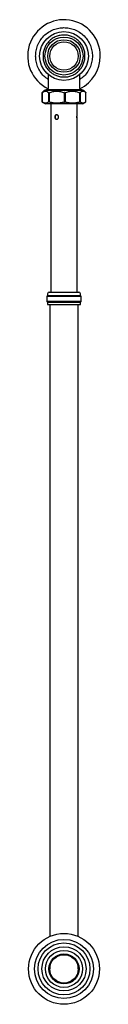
# Model space of a CAD drawing. Header units: millimetres. Extents: x 3991.782 to 3991.846, y 1631.373 to 1632.24.
import ezdxf

# ---------------------------------------------------------------- set-up
doc = ezdxf.new("R2010")
doc.units = ezdxf.units.MM
doc.layers.add('SANINDUSA', color=3, linetype='Continuous')

msp = doc.modelspace()

# ---------------------------------------------------------------- linework, layer by layer
at = {"layer": 'SANINDUSA'}
for p, q in [((3991.80028, 1632.19187), (3991.80028, 1632.17943)), ((3991.82828, 1632.17943), (3991.82828, 1632.19187)), ((3991.79507, 1632.1761), (3991.79491, 1632.17593)), ((3991.79492, 1632.17593), (3991.79491, 1632.17593)), ((3991.79491, 1632.16771), (3991.79491, 1632.17591)), ((3991.79494, 1632.17587), (3991.79492, 1632.17591)), ((3991.79494, 1632.17587), (3991.79494, 1632.16775)), ((3991.79686, 1632.17789), (3991.79507, 1632.1761)), ((3991.8299, 1632.17843), (3991.79866, 1632.17843)), ((3991.80084, 1632.17591), (3991.8008, 1632.17587)), ((3991.8008, 1632.16775), (3991.8008, 1632.17587)), ((3991.8011, 1632.17593), (3991.80091, 1632.17593)), ((3991.80123, 1632.17587), (3991.80118, 1632.17591)), ((3991.80123, 1632.17587), (3991.80123, 1632.16775)), ((3991.81464, 1632.17591), (3991.81458, 1632.17587)), ((3991.81458, 1632.16775), (3991.81458, 1632.17587)), ((3991.815, 1632.17593), (3991.81475, 1632.17593)), ((3991.81517, 1632.17587), (3991.81511, 1632.17591)), ((3991.81517, 1632.17587), (3991.81517, 1632.16775)), ((3991.82823, 1632.17591), (3991.82818, 1632.17587)), ((3991.82818, 1632.16775), (3991.82818, 1632.17587)), ((3991.82848, 1632.17593), (3991.82831, 1632.17593)), ((3991.82858, 1632.17587), (3991.82855, 1632.17591)), ((3991.82858, 1632.17587), (3991.82858, 1632.16775)), ((3991.83349, 1632.1761), (3991.8317, 1632.17789)), ((3991.83349, 1632.1761), (3991.83365, 1632.17593)), ((3991.83365, 1632.17591), (3991.83364, 1632.17587)), ((3991.83364, 1632.16775), (3991.83364, 1632.17587)), ((3991.79492, 1632.16775), (3991.79491, 1632.16771)), ((3991.79491, 1632.16766), (3991.79512, 1632.16757)), ((3991.79491, 1632.16766), (3991.79492, 1632.16766)), ((3991.79494, 1632.16775), (3991.79492, 1632.16771)), ((3991.79511, 1632.16755), (3991.79787, 1632.16595)), ((3991.8008, 1632.16775), (3991.80084, 1632.16771)), ((3991.80097, 1632.16766), (3991.80104, 1632.16766)), ((3991.80123, 1632.16775), (3991.80118, 1632.16771)), ((3991.80278, 1632.16593), (3991.80278, 1632.00011)), ((3991.81458, 1632.16775), (3991.81464, 1632.16771)), ((3991.81482, 1632.16766), (3991.81492, 1632.16766)), ((3991.81517, 1632.16775), (3991.81511, 1632.16771)), ((3991.82578, 1632.15618), (3991.82578, 1632.16593)), ((3991.82818, 1632.16775), (3991.82823, 1632.16771)), ((3991.82836, 1632.16766), (3991.82843, 1632.16766)), ((3991.82858, 1632.16775), (3991.82855, 1632.16771)), ((3991.83069, 1632.16595), (3991.83364, 1632.16775)), ((3991.82578, 1632.00011), (3991.82578, 1632.15268)), ((3991.79928, 1631.9964), (3991.79928, 1631.99182)), ((3991.82928, 1631.9964), (3991.79928, 1631.9964)), ((3991.79978, 1631.99711), (3991.79943, 1631.99676)), ((3991.79978, 1631.99861), (3991.79978, 1631.99711)), ((3991.79978, 1631.99711), (3991.82878, 1631.99711)), ((3991.82878, 1631.99711), (3991.82878, 1631.99861)), ((3991.82913, 1631.99676), (3991.82878, 1631.99711)), ((3991.82928, 1631.99182), (3991.82928, 1631.9964)), ((3991.82928, 1631.99182), (3991.79928, 1631.99182)), ((3991.79943, 1631.99146), (3991.79978, 1631.99111)), ((3991.79978, 1631.99111), (3991.79978, 1631.98911)), ((3991.82878, 1631.99111), (3991.79978, 1631.99111)), ((3991.79978, 1631.98911), (3991.82878, 1631.98911)), ((3991.80178, 1631.98911), (3991.80178, 1631.47636)), ((3991.82678, 1631.47636), (3991.82678, 1631.98911)), ((3991.82878, 1631.99111), (3991.82913, 1631.99146)), ((3991.82878, 1631.98911), (3991.82878, 1631.99111)), ((3991.80178, 1631.47636), (3991.80178, 1631.43245)), ((3991.82678, 1631.43245), (3991.82678, 1631.47636)), ((3991.80178, 1631.40826), (3991.80178, 1631.40386)), ((3991.82678, 1631.40386), (3991.82678, 1631.40826))]:
    msp.add_line(p, q, dxfattribs=at)
at = {"layer": 'SANINDUSA', "flags": 128}
msp.add_lwpolyline([(3991.8079, 1632.1564), (3991.80751, 1632.15632), (3991.80706, 1632.156), (3991.80672, 1632.15551), (3991.80653, 1632.15488), (3991.80651, 1632.15422), (3991.80663, 1632.15358), (3991.80691, 1632.15304), (3991.80733, 1632.15264), (3991.80784, 1632.15245), (3991.80804, 1632.15243), (3991.80804, 1632.15243)], dxfattribs=at)
at = {"layer": 'SANINDUSA'}
for centre, radius in [((3991.81428, 1632.20818), 0.02148), ((3991.81428, 1632.20818), 0.01675), ((3991.81428, 1632.20818), 0.01437), ((3991.81428, 1632.20818), 0.0125), ((3991.81428, 1631.40386), 0.03121), ((3991.81428, 1631.40386), 0.026), ((3991.81428, 1631.40386), 0.0229), ((3991.81428, 1631.40386), 0.01945), ((3991.81428, 1631.40386), 0.01635), ((3991.81428, 1631.40386), 0.01325), ((3991.81428, 1631.40386), 0.0125)]:
    msp.add_circle(centre, radius, dxfattribs=at)
for centre, radius, start, end in [((3991.81428, 1632.20818), 0.032, 0, 244.05491), ((3991.81428, 1632.20818), 0.032, 295.94509, 0), ((3991.79697, 1632.17778), 0.00015, 90, 135), ((3991.79866, 1632.17743), 0.001, 90, 149.31685), ((3991.79928, 1632.17943), 0.001, 270, 0), ((3991.82928, 1632.17943), 0.001, 180, 270), ((3991.8299, 1632.17743), 0.001, 30.56426, 90), ((3991.83159, 1632.17778), 0.00015, 45, 90), ((3991.79795, 1632.16608), 0.00015, 240, 270), ((3991.83061, 1632.16608), 0.00015, 270, 300), ((3991.79978, 1631.9964), 0.0005, 135, 180), ((3991.80128, 1631.99861), 0.0015, 90, 180), ((3991.82728, 1631.99861), 0.0015, 0, 90), ((3991.82878, 1631.9964), 0.0005, 0, 45), ((3991.79978, 1631.99182), 0.0005, 180, 225), ((3991.82878, 1631.99182), 0.0005, 315, 0)]:
    msp.add_arc(centre, radius, start, end, dxfattribs=at)
for points, knots in [([(3991.78928, 1632.20818), (3991.78936, 1632.20971), (3991.78953, 1632.21285), (3991.79068, 1632.2167), (3991.79204, 1632.2197), (3991.79376, 1632.22264), (3991.79648, 1632.22599), (3991.80047, 1632.22923), (3991.80496, 1632.23156), (3991.80961, 1632.23289), (3991.81428, 1632.23332), (3991.81895, 1632.2329), (3991.82279, 1632.23179), (3991.8258, 1632.23042), (3991.82874, 1632.2287), (3991.83208, 1632.22599), (3991.83533, 1632.22199), (3991.83765, 1632.21751), (3991.83899, 1632.21285), (3991.83942, 1632.20818), (3991.83899, 1632.20352), (3991.83788, 1632.19967), (3991.83652, 1632.19666), (3991.83479, 1632.19373), (3991.8322, 1632.19044), (3991.82955, 1632.18846), (3991.82828, 1632.18752)], [0, 0, 0, 0, 0.044449, 0.09156, 0.116129, 0.140693, 0.190805, 0.240916, 0.289986, 0.337097, 0.381546, 0.425995, 0.473107, 0.497676, 0.52224, 0.572351, 0.622462, 0.671532, 0.718644, 0.763092, 0.807541, 0.854653, 0.879222, 0.903786, 0.953897, 1, 1, 1, 1]), ([(3991.83091, 1632.20009), (3991.83037, 1632.1991), (3991.82924, 1632.19706), (3991.8268, 1632.19441), (3991.82382, 1632.19218), (3991.82036, 1632.19057), (3991.81726, 1632.18985), (3991.81474, 1632.18966), (3991.8123, 1632.18972), (3991.80938, 1632.19023), (3991.80614, 1632.19146), (3991.80317, 1632.19325), (3991.80051, 1632.19565), (3991.79828, 1632.19865), (3991.79667, 1632.2021), (3991.79594, 1632.20521), (3991.79575, 1632.20772), (3991.79582, 1632.21016), (3991.79633, 1632.21308), (3991.79755, 1632.21632), (3991.79935, 1632.21929), (3991.80175, 1632.22196), (3991.80474, 1632.22419), (3991.8082, 1632.22579), (3991.8113, 1632.22652), (3991.81382, 1632.22671), (3991.81626, 1632.22665), (3991.81918, 1632.22614), (3991.82242, 1632.22491), (3991.82539, 1632.22311), (3991.82805, 1632.22071), (3991.83028, 1632.21772), (3991.83189, 1632.21426), (3991.83262, 1632.21116), (3991.83281, 1632.20865), (3991.83274, 1632.20621), (3991.83226, 1632.20327), (3991.83135, 1632.20113), (3991.83091, 1632.20009)], [0, 0, 0, 0, 0.0291242, 0.0599929, 0.092145, 0.1249794, 0.1578137, 0.1739081, 0.1900071, 0.2208758, 0.25, 0.2791242, 0.3099929, 0.342145, 0.3749794, 0.4078137, 0.4239081, 0.4400071, 0.4708758, 0.5, 0.5291242, 0.5599929, 0.592145, 0.6249794, 0.6578137, 0.6739081, 0.6900071, 0.7208758, 0.75, 0.7791242, 0.8099929, 0.842145, 0.8749794, 0.9078137, 0.9239081, 0.9400071, 0.9708758, 1, 1, 1, 1]), ([(3991.80028, 1632.18752), (3991.79901, 1632.18846), (3991.79636, 1632.19044), (3991.79323, 1632.19439), (3991.79092, 1632.19885), (3991.78953, 1632.20352), (3991.78936, 1632.20666), (3991.78928, 1632.20818)], [0, 0, 0, 0, 0.194655, 0.406234, 0.613416, 0.812329, 1, 1, 1, 1]), ([(3991.79491, 1632.17593), (3991.79491, 1632.17593), (3991.79491, 1632.17593), (3991.79491, 1632.17591), (3991.79491, 1632.17591)], [0, 0, 0, 0, 0.6989726, 1, 1, 1, 1]), ([(3991.79492, 1632.17591), (3991.79492, 1632.17592), (3991.79492, 1632.17593), (3991.79492, 1632.17593), (3991.79492, 1632.17593)], [0, 0, 0, 0, 0.469837, 1, 1, 1, 1]), ([(3991.79494, 1632.17587), (3991.79541, 1632.17625), (3991.79636, 1632.17701), (3991.79787, 1632.17736), (3991.79937, 1632.17701), (3991.80033, 1632.17625), (3991.8008, 1632.17587)], [0, 0, 0, 0, 0.250115, 0.500001, 0.749865, 1, 1, 1, 1]), ([(3991.83157, 1632.17793), (3991.83153, 1632.17793), (3991.83144, 1632.17793), (3991.83055, 1632.17793), (3991.82914, 1632.17793), (3991.82713, 1632.17793), (3991.82453, 1632.17793), (3991.82144, 1632.17793), (3991.81861, 1632.17793), (3991.81629, 1632.17793), (3991.814, 1632.17793), (3991.81124, 1632.17793), (3991.80811, 1632.17793), (3991.8052, 1632.17793), (3991.80251, 1632.17793), (3991.80017, 1632.17793), (3991.79839, 1632.17793), (3991.79743, 1632.17793), (3991.79707, 1632.17793), (3991.79692, 1632.17793), (3991.79698, 1632.17793), (3991.79699, 1632.17793)], [0, 0, 0, 0, 0.057005, 0.115253, 0.173501, 0.235239, 0.299543, 0.365212, 0.43088, 0.463069, 0.495267, 0.557005, 0.615253, 0.673501, 0.735239, 0.799543, 0.865212, 0.93088, 0.963069, 0.995267, 1, 1, 1, 1]), ([(3991.80091, 1632.17593), (3991.8009, 1632.17593), (3991.80087, 1632.17593), (3991.80084, 1632.17591), (3991.80084, 1632.17591)], [0, 0, 0, 0, 0.679179, 1, 1, 1, 1]), ([(3991.80118, 1632.17591), (3991.80117, 1632.17592), (3991.80114, 1632.17593), (3991.80111, 1632.17593), (3991.8011, 1632.17593)], [0, 0, 0, 0, 0.4867723, 1, 1, 1, 1]), ([(3991.80123, 1632.17587), (3991.80231, 1632.17625), (3991.80448, 1632.17701), (3991.8079, 1632.17736), (3991.81133, 1632.17701), (3991.8135, 1632.17625), (3991.81458, 1632.17587)], [0, 0, 0, 0, 0.25017, 0.500004, 0.749783, 1, 1, 1, 1]), ([(3991.81475, 1632.17593), (3991.81472, 1632.17593), (3991.81468, 1632.17593), (3991.81465, 1632.17591), (3991.81464, 1632.17591)], [0, 0, 0, 0, 0.6985933, 1, 1, 1, 1]), ([(3991.81511, 1632.17591), (3991.81509, 1632.17592), (3991.81506, 1632.17593), (3991.81502, 1632.17593), (3991.815, 1632.17593)], [0, 0, 0, 0, 0.4699094, 1, 1, 1, 1]), ([(3991.81517, 1632.17587), (3991.81622, 1632.17625), (3991.81834, 1632.17701), (3991.82167, 1632.17736), (3991.82501, 1632.17701), (3991.82713, 1632.17625), (3991.82818, 1632.17587)], [0, 0, 0, 0, 0.250115, 0.500001, 0.749864, 1, 1, 1, 1]), ([(3991.82831, 1632.17593), (3991.82829, 1632.17593), (3991.82826, 1632.17593), (3991.82824, 1632.17591), (3991.82823, 1632.17591)], [0, 0, 0, 0, 0.679282, 1, 1, 1, 1]), ([(3991.82855, 1632.17591), (3991.82854, 1632.17592), (3991.82852, 1632.17593), (3991.82849, 1632.17593), (3991.82848, 1632.17593)], [0, 0, 0, 0, 0.486739, 1, 1, 1, 1]), ([(3991.82858, 1632.17587), (3991.829, 1632.17625), (3991.82982, 1632.17701), (3991.83111, 1632.17736), (3991.83241, 1632.17701), (3991.83323, 1632.17625), (3991.83364, 1632.17587)], [0, 0, 0, 0, 0.2501699, 0.5000035, 0.7497814, 1, 1, 1, 1]), ([(3991.83365, 1632.17593), (3991.83365, 1632.17593), (3991.83365, 1632.17593), (3991.83365, 1632.17591), (3991.83365, 1632.17591)], [0, 0, 0, 0, 0.698991, 1, 1, 1, 1]), ([(3991.79491, 1632.16766), (3991.79491, 1632.16767), (3991.79491, 1632.16767), (3991.79491, 1632.1677), (3991.79491, 1632.16771)], [0, 0, 0, 0, 0.786289, 1, 1, 1, 1]), ([(3991.79492, 1632.16771), (3991.79492, 1632.1677), (3991.79492, 1632.16767), (3991.79492, 1632.16767), (3991.79492, 1632.16766)], [0, 0, 0, 0, 0.322746, 1, 1, 1, 1]), ([(3991.79494, 1632.16775), (3991.79542, 1632.16753), (3991.79639, 1632.16708), (3991.79787, 1632.16689), (3991.79935, 1632.16708), (3991.80032, 1632.16753), (3991.8008, 1632.16775)], [0, 0, 0, 0, 0.250077, 0.5, 0.749921, 1, 1, 1, 1]), ([(3991.83061, 1632.16593), (3991.83055, 1632.16593), (3991.83047, 1632.16593), (3991.82963, 1632.16593), (3991.8283, 1632.16593), (3991.8264, 1632.16593), (3991.82395, 1632.16593), (3991.82104, 1632.16593), (3991.81784, 1632.16593), (3991.81457, 1632.16593), (3991.81141, 1632.16593), (3991.80846, 1632.16593), (3991.80571, 1632.16593), (3991.80317, 1632.16593), (3991.80098, 1632.16593), (3991.79927, 1632.16593), (3991.79827, 1632.16593), (3991.79786, 1632.16593), (3991.79796, 1632.16593), (3991.79797, 1632.16593)], [0, 0, 0, 0, 0.057014, 0.115272, 0.17353, 0.235278, 0.299592, 0.365272, 0.430952, 0.495266, 0.557014, 0.615272, 0.67353, 0.735278, 0.799592, 0.865272, 0.930952, 0.995266, 1, 1, 1, 1]), ([(3991.80097, 1632.16766), (3991.80093, 1632.16767), (3991.80088, 1632.16767), (3991.80084, 1632.1677), (3991.80084, 1632.16771)], [0, 0, 0, 0, 0.766425, 1, 1, 1, 1]), ([(3991.80104, 1632.16766), (3991.80108, 1632.16767), (3991.80113, 1632.16767), (3991.80117, 1632.1677), (3991.80118, 1632.16771)], [0, 0, 0, 0, 0.786337, 1, 1, 1, 1]), ([(3991.80123, 1632.16775), (3991.80233, 1632.16753), (3991.80454, 1632.16709), (3991.8079, 1632.16689), (3991.81127, 1632.16708), (3991.81348, 1632.16753), (3991.81458, 1632.16775)], [0, 0, 0, 0, 0.249947, 0.499999, 0.750027, 1, 1, 1, 1]), ([(3991.81482, 1632.16766), (3991.81477, 1632.16767), (3991.81471, 1632.16767), (3991.81465, 1632.1677), (3991.81464, 1632.16771)], [0, 0, 0, 0, 0.786287, 1, 1, 1, 1]), ([(3991.81492, 1632.16766), (3991.81497, 1632.16767), (3991.81504, 1632.16767), (3991.8151, 1632.1677), (3991.81511, 1632.16771)], [0, 0, 0, 0, 0.766406, 1, 1, 1, 1]), ([(3991.81517, 1632.16775), (3991.81624, 1632.16753), (3991.81839, 1632.16708), (3991.82167, 1632.16689), (3991.82496, 1632.16708), (3991.82711, 1632.16753), (3991.82818, 1632.16775)], [0, 0, 0, 0, 0.250076, 0.5, 0.749921, 1, 1, 1, 1]), ([(3991.82836, 1632.16766), (3991.82832, 1632.16767), (3991.82828, 1632.16767), (3991.82824, 1632.1677), (3991.82823, 1632.16771)], [0, 0, 0, 0, 0.76641, 1, 1, 1, 1]), ([(3991.82843, 1632.16766), (3991.82846, 1632.16767), (3991.82851, 1632.16767), (3991.82855, 1632.1677), (3991.82855, 1632.16771)], [0, 0, 0, 0, 0.786487, 1, 1, 1, 1]), ([(3991.82858, 1632.16775), (3991.829, 1632.16753), (3991.82984, 1632.16709), (3991.83111, 1632.16689), (3991.83239, 1632.16708), (3991.83322, 1632.16753), (3991.83364, 1632.16775)], [0, 0, 0, 0, 0.249946, 0.499999, 0.750028, 1, 1, 1, 1]), ([(3991.80776, 1632.15243), (3991.80757, 1632.15245), (3991.80721, 1632.1525), (3991.80675, 1632.15284), (3991.80641, 1632.15334), (3991.80622, 1632.15397), (3991.80619, 1632.15465), (3991.80632, 1632.1553), (3991.80661, 1632.15586), (3991.80703, 1632.15626), (3991.80744, 1632.15641), (3991.80787, 1632.15645), (3991.80832, 1632.15636), (3991.80883, 1632.15603), (3991.80925, 1632.15553), (3991.80946, 1632.15496), (3991.80953, 1632.15436), (3991.80943, 1632.15376), (3991.80913, 1632.15317), (3991.80868, 1632.15271), (3991.8082, 1632.15247), (3991.80788, 1632.15244), (3991.80776, 1632.15243)], [0, 0, 0, 0, 0.053131, 0.106244, 0.159847, 0.213805, 0.267219, 0.320037, 0.373136, 0.42695, 0.480809, 0.499946, 0.553077, 0.60619, 0.659793, 0.713751, 0.749973, 0.803097, 0.856202, 0.909814, 0.963769, 1, 1, 1, 1]), ([(3991.82574, 1632.15243), (3991.82572, 1632.15245), (3991.82568, 1632.1525), (3991.82558, 1632.15284), (3991.82548, 1632.15334), (3991.82541, 1632.15397), (3991.8254, 1632.15465), (3991.82545, 1632.1553), (3991.82554, 1632.15586), (3991.82564, 1632.15626), (3991.82571, 1632.15641), (3991.82576, 1632.15645), (3991.82578, 1632.15636), (3991.82578, 1632.15603), (3991.82575, 1632.15553), (3991.82573, 1632.15496), (3991.82573, 1632.15436), (3991.82574, 1632.15376), (3991.82576, 1632.15317), (3991.82578, 1632.15271), (3991.82578, 1632.15247), (3991.82575, 1632.15244), (3991.82574, 1632.15243)], [0, 0, 0, 0, 0.053131, 0.106244, 0.159847, 0.213805, 0.267219, 0.320037, 0.373136, 0.42695, 0.480809, 0.499946, 0.553077, 0.60619, 0.659793, 0.713751, 0.749973, 0.803097, 0.856202, 0.909814, 0.963769, 1, 1, 1, 1]), ([(3991.80134, 1632.00011), (3991.80133, 1632.00011), (3991.80132, 1632.00011), (3991.80187, 1632.00011), (3991.80296, 1632.00011), (3991.80454, 1632.00011), (3991.80648, 1632.00011), (3991.80864, 1632.00011), (3991.81093, 1632.00011), (3991.81333, 1632.00011), (3991.81585, 1632.00011), (3991.81842, 1632.00011), (3991.82086, 1632.00011), (3991.82302, 1632.00011), (3991.82478, 1632.00011), (3991.8261, 1632.00011), (3991.8266, 1632.00011), (3991.82685, 1632.00011)], [0, 0, 0, 0, 0.040912, 0.111007, 0.18259, 0.254173, 0.324268, 0.391566, 0.45506, 0.518554, 0.585852, 0.655947, 0.72753, 0.799113, 0.869208, 0.936506, 1, 1, 1, 1]), ([(3991.82685, 1632.00011), (3991.82704, 1632.00011), (3991.82728, 1632.00011), (3991.82724, 1632.00011), (3991.82723, 1632.00011)], [0, 0, 0, 0, 0.778431, 1, 1, 1, 1])]:
    msp.add_open_spline(points, degree=3, knots=knots, dxfattribs=at)

doc.saveas('drawing.dxf')
